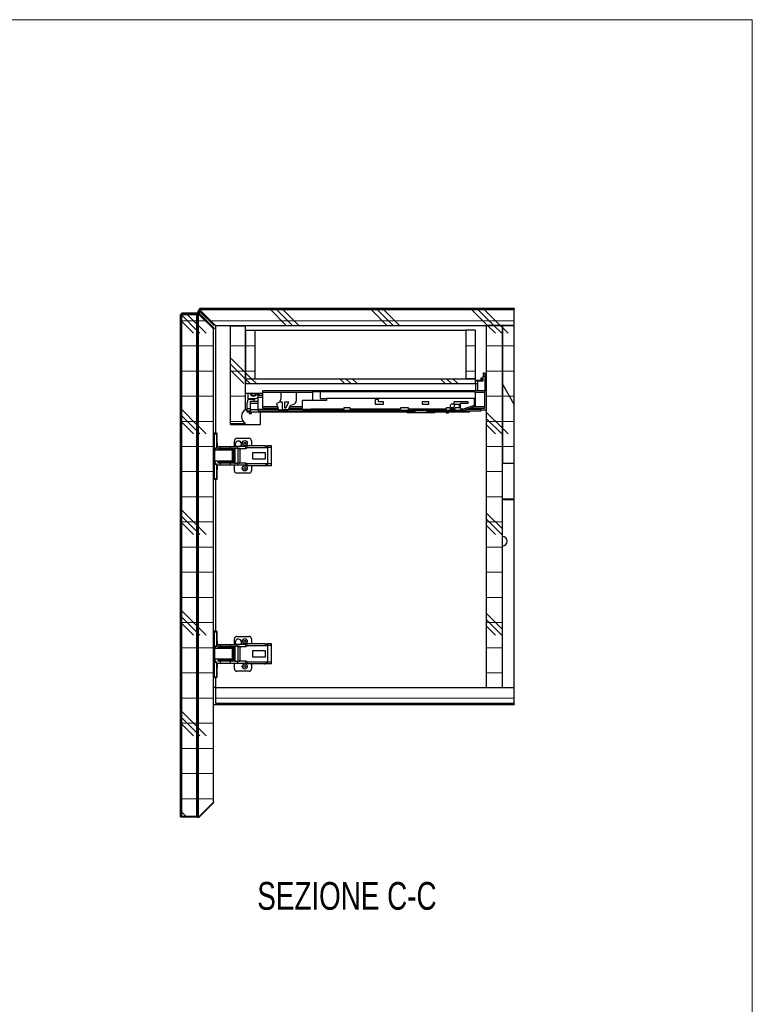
# Model space of a CAD drawing. Header units: millimetres. Extents: x 5 to 415, y 5 to 292.
# Tile 5 of 5: x 323 to 415, y 168 to 292. Entities that reach past the tile are written whole.
import ezdxf

# ---------------------------------------------------------------- set-up
doc = ezdxf.new("R2010")
doc.units = ezdxf.units.MM
doc.layers.add('CONTORNI', color=7, linetype='Continuous', lineweight=35)
doc.layers.add('TABELLA', color=7, linetype='Continuous')
doc.styles.add('SLDTEXTSTYLE3', font='TXT', dxfattribs={"width": 0.75})
pattern_1 = [(3e-322, (0, 0), (-1e-323, 3.175), []), (135, (1.5875, -1.5875), (-6.35, -6.35), [4.49013, -4.49013]), (135, (2.381, -1.5875), (-6.35, -6.35), [4.49013, -4.49013]), (135, (3.175, -1.5875), (-6.35, -6.35), [4.49013, -4.49013])]
pattern_2 = [(0, (0, 0), (0, 3.175), []), (135, (1.5875, -1.5875), (-6.35, -6.35), [4.49013, -4.49013]), (135, (2.381, -1.5875), (-6.35, -6.35), [4.49013, -4.49013]), (135, (3.175, -1.5875), (-6.35, -6.35), [4.49013, -4.49013])]

msp = doc.modelspace()

# ---------------------------------------------------------------- hatches: boundary and pattern name
at = {"layer": 'CONTORNI', "linetype": 'Continuous', "lineweight": 18}
h = msp.add_hatch(dxfattribs=at)
h.set_pattern_fill('ANSI31', color=256, angle=3e-322, style=0)
edge = h.paths.add_edge_path(flags=0)
edge.add_line((345.229, 254.817), (347.048, 252.998))
edge.add_line((347.048, 252.998), (347.118, 253.069))
edge.add_line((347.118, 253.069), (345.299, 254.888))
edge.add_arc((345.158, 254.747), 0.2, 45, 90)
edge.add_line((345.158, 254.947), (343.061, 254.947))
edge.add_arc((343.061, 254.747), 0.2, 90, 180)
edge.add_line((342.861, 254.747), (342.861, 191.425))
edge.add_line((342.861, 191.425), (342.961, 191.425))
edge.add_line((342.961, 191.425), (342.961, 254.747))
edge.add_arc((343.061, 254.747), 0.1, 90, 180, ccw=False)
edge.add_line((343.061, 254.847), (345.158, 254.847))
edge.add_arc((345.158, 254.747), 0.1, 45, 90, ccw=False)
h = msp.add_hatch(dxfattribs=at)
h.set_pattern_fill('CORK', color=256, style=0)
h.set_pattern_definition(pattern_2)
h.paths.add_polyline_path([(344.911, 191.422), (344.911, 254.764), (343.011, 254.764), (343.011, 191.422)], flags=0)
h = msp.add_hatch(dxfattribs=at)
h.set_pattern_fill('ANSI31', color=256, angle=3e-322, style=0)
h.paths.add_polyline_path([(344.961, 191.405), (345.061, 191.405), (345.061, 254.787), (344.961, 254.787)], flags=0)
h = msp.add_hatch(dxfattribs=at)
h.set_pattern_fill('CORK', color=256, style=0)
h.set_pattern_definition(pattern_2)
edge = h.paths.add_edge_path(flags=0)
edge.add_line((345.111, 254.764), (345.111, 191.421))
edge.add_line((345.111, 191.421), (345.211, 191.421))
edge.add_spline(control_points=[(345.211, 191.421), (345.812, 192.027), (346.412, 192.633), (347.011, 193.241)], knot_values=[0.000001, 0.000001, 0.000001, 0.000001, 0.0255982, 0.0255982, 0.0255982, 0.0255982], weights=[1, 1, 1, 1], degree=3, periodic=0)
edge.add_line((347.011, 193.241), (347.011, 252.964))
edge.add_line((347.011, 252.964), (345.211, 254.764))
edge.add_line((345.211, 254.764), (345.111, 254.764))
h = msp.add_hatch(dxfattribs=at)
h.set_pattern_fill('ANSI31', color=256, angle=3e-322, style=0)
edge = h.paths.add_edge_path(flags=0)
edge.add_line((384.96, 255.471), (384.96, 255.571))
edge.add_line((384.96, 255.571), (345.381, 255.571))
edge.add_arc((345.381, 255.371), 0.2, 90, 225)
edge.add_line((345.24, 255.23), (347.084, 253.386))
edge.add_line((347.084, 253.386), (347.155, 253.456))
edge.add_line((347.155, 253.456), (345.311, 255.301))
edge.add_arc((345.381, 255.371), 0.1, 90, 225, ccw=False)
edge.add_line((345.381, 255.471), (384.96, 255.471))
h = msp.add_hatch(dxfattribs=at)
h.set_pattern_fill('CORK', color=256, style=0)
h.set_pattern_definition(pattern_2)
h.paths.add_polyline_path([(347.261, 253.421), (384.961, 253.421), (384.961, 255.421), (345.261, 255.421)], flags=0)
h = msp.add_hatch(dxfattribs=at)
h.set_pattern_fill('CORK', color=256, style=0)
h.set_pattern_definition(pattern_1)
edge = h.paths.add_edge_path(flags=0)
edge.add_line((349.161, 253.321), (349.161, 241.021))
edge.add_line((349.161, 241.021), (351.061, 241.021))
edge.add_arc((351.621, 241.921), 1.06, 121.89079, 238.10921, ccw=False)
edge.add_line((351.061, 242.821), (351.061, 253.321))
edge.add_line((351.061, 253.321), (349.161, 253.321))
h = msp.add_hatch(dxfattribs=at)
h.set_pattern_fill('CORK', color=256, style=0)
h.set_pattern_definition(pattern_1)
h.paths.add_polyline_path([(352.261, 252.821), (351.061, 252.821), (351.061, 246.671), (352.261, 246.671)], flags=0)
h = msp.add_hatch(dxfattribs=at)
h.set_pattern_fill('CORK', color=256, style=0)
h.set_pattern_definition(pattern_1)
h.paths.add_polyline_path([(380.061, 246.671), (380.061, 252.821), (378.861, 252.821), (378.861, 246.671)], flags=0)
h = msp.add_hatch(dxfattribs=at)
h.set_pattern_fill('CORK', color=256, style=0)
h.set_pattern_definition(pattern_2)
h.paths.add_polyline_path([(381.461, 253.421), (381.461, 207.721), (383.461, 207.721), (383.461, 253.421)], flags=0)
h = msp.add_hatch(dxfattribs=at)
h.set_pattern_fill('CORK', color=256, style=0)
h.set_pattern_definition(pattern_2)
h.paths.add_polyline_path([(383.461, 253.421), (383.461, 246.02), (384.961, 243.421), (384.961, 253.421)], flags=0)
h = msp.add_hatch(dxfattribs=at)
h.set_pattern_fill('CORK', color=256, style=0)
h.set_pattern_definition(pattern_1)
h.paths.add_polyline_path([(380.061, 246.671), (351.061, 246.671), (351.061, 246.071), (380.061, 246.071)], flags=0)
h = msp.add_hatch(dxfattribs=at)
h.set_pattern_fill('CORK', color=256, style=0)
h.set_pattern_definition(pattern_2)
h.paths.add_polyline_path([(384.961, 236.02), (384.961, 243.421), (383.461, 246.02), (383.461, 236.02)], flags=0)
h = msp.add_hatch(dxfattribs=at)
h.set_pattern_fill('CORK', color=256, style=0)
h.set_pattern_definition(pattern_2)
h.paths.add_polyline_path([(347.261, 207.721), (347.261, 205.721), (384.961, 205.721), (384.961, 207.721)], flags=0)
h = msp.add_hatch(dxfattribs=at)
h.set_pattern_fill('ANSI31', color=256, style=0)
h.paths.add_polyline_path([(347.461, 205.671), (347.461, 205.571), (384.961, 205.571), (384.961, 205.671)], flags=0)

# ---------------------------------------------------------------- linework, layer by layer
at = {"color": 7, "linetype": 'Continuous', "lineweight": 25}
for p, q in [((343.011, 191.422), (343.011, 254.764)), ((344.911, 254.764), (343.011, 254.764)), ((345.158, 254.947), (343.061, 254.947)), ((345.158, 254.847), (343.061, 254.847)), ((344.911, 191.422), (344.911, 254.764)), ((344.961, 254.847), (344.961, 254.787)), ((344.961, 191.405), (344.961, 254.787)), ((344.961, 254.787), (345.061, 254.787)), ((345.061, 191.405), (345.061, 254.787)), ((345.211, 254.764), (345.111, 254.764)), ((345.111, 191.421), (345.111, 254.764)), ((345.211, 254.764), (347.011, 252.964)), ((347.048, 252.998), (345.229, 254.817)), ((345.24, 255.23), (347.084, 253.386)), ((347.261, 253.421), (345.261, 255.421)), ((345.261, 255.421), (384.961, 255.421)), ((345.261, 254.918), (345.261, 255.209)), ((345.261, 254.714), (345.261, 254.785)), ((347.118, 253.069), (345.299, 254.888)), ((345.311, 255.301), (347.155, 253.456)), ((345.381, 255.571), (384.96, 255.571)), ((345.381, 255.471), (384.96, 255.471)), ((384.96, 255.571), (384.96, 255.471)), ((384.96, 255.571), (384.961, 255.571)), ((384.96, 255.471), (384.961, 255.471)), ((384.961, 255.571), (384.961, 255.571)), ((384.961, 255.471), (384.961, 255.571)), ((384.961, 255.471), (384.961, 255.571)), ((384.961, 255.471), (384.961, 255.471)), ((384.961, 253.421), (384.961, 255.421)), ((342.861, 191.425), (342.861, 254.747)), ((342.961, 191.425), (342.961, 254.747)), ((347.011, 193.241), (347.011, 252.964)), ((347.048, 252.998), (347.118, 253.069)), ((347.118, 253.069), (347.048, 252.998)), ((347.048, 252.998), (347.048, 252.998)), ((347.084, 253.386), (347.155, 253.456)), ((347.118, 253.069), (347.118, 253.069)), ((347.261, 253.421), (384.961, 253.421)), ((347.261, 253.421), (347.261, 239.814)), ((349.161, 253.321), (349.161, 253.421)), ((349.161, 241.021), (349.161, 253.321)), ((351.061, 253.321), (349.161, 253.321)), ((351.061, 253.321), (351.061, 253.421)), ((351.061, 242.821), (351.061, 253.321)), ((351.061, 252.821), (351.061, 246.671)), ((351.061, 252.821), (352.261, 252.821)), ((352.261, 246.671), (352.261, 252.821)), ((352.261, 252.821), (378.861, 252.821)), ((378.861, 252.821), (378.861, 246.671)), ((380.061, 252.821), (378.861, 252.821)), ((380.061, 246.671), (380.061, 252.821)), ((381.461, 207.721), (381.461, 253.421)), ((383.461, 253.421), (381.461, 253.421)), ((384.961, 253.421), (383.461, 253.421)), ((383.461, 253.421), (383.461, 246.02)), ((383.461, 207.721), (383.461, 253.421)), ((384.961, 243.421), (384.961, 253.421)), ((381.26, 247.404), (381.032, 247.404)), ((381.032, 247.404), (381.032, 247.004)), ((381.26, 247.404), (381.26, 247.004)), ((351.061, 246.671), (352.261, 246.671)), ((351.061, 246.671), (351.061, 246.071)), ((351.061, 246.671), (380.061, 246.671)), ((351.061, 246.071), (380.061, 246.071)), ((380.061, 246.671), (378.861, 246.671)), ((379.594, 246.032), (379.541, 246.071)), ((380.061, 246.071), (380.061, 246.671)), ((380.914, 246.463), (380.061, 246.463)), ((380.061, 246.412), (380.382, 246.412)), ((380.382, 245.144), (380.382, 246.423)), ((380.382, 246.423), (381.032, 246.423)), ((380.802, 246.628), (380.802, 246.789)), ((380.802, 246.789), (381.032, 246.789)), ((380.802, 246.628), (381.032, 246.628)), ((380.802, 246.463), (380.802, 246.628)), ((380.914, 246.463), (380.914, 246.423)), ((381.032, 246.423), (381.032, 247.004)), ((381.032, 247.004), (381.26, 247.004)), ((381.31, 247.109), (381.26, 247.109)), ((381.26, 247.004), (381.26, 245.144)), ((381.31, 245.369), (381.31, 247.109)), ((351.061, 244.871), (353.261, 244.871)), ((351.361, 244.871), (351.361, 244.18)), ((381.261, 245.144), (353.261, 245.144)), ((353.261, 244.974), (353.261, 245.144)), ((353.261, 243.154), (353.261, 244.974)), ((353.261, 244.974), (359.51, 244.974)), ((355.531, 244.951), (355.531, 244.13)), ((357.492, 244.951), (355.531, 244.951)), ((357.492, 243.969), (357.492, 244.951)), ((359.51, 245.084), (359.51, 243.917)), ((359.51, 245.084), (360.462, 245.084)), ((360.462, 245.084), (360.462, 244.209)), ((360.462, 245.084), (379.881, 245.084)), ((380.382, 246.032), (379.594, 246.032)), ((380.046, 244.974), (381.261, 244.974)), ((380.061, 246.032), (380.061, 245.144)), ((380.061, 244.209), (380.061, 244.904)), ((381.26, 245.369), (381.31, 245.369)), ((381.261, 244.974), (381.261, 245.144)), ((381.261, 243.154), (381.261, 244.974)), ((384.961, 243.421), (383.461, 246.02)), ((383.461, 246.02), (383.461, 236.02)), ((351.261, 242.941), (351.261, 243.661)), ((351.361, 244.18), (352.333, 244.18)), ((351.361, 244.18), (351.361, 244.073)), ((352.126, 244.073), (351.361, 244.073)), ((351.361, 244.073), (351.361, 243.961)), ((352.661, 243.821), (351.661, 243.821)), ((351.661, 243.821), (351.661, 243.571)), ((352.126, 244.084), (352.661, 244.333)), ((352.126, 243.821), (352.126, 244.084)), ((353.261, 244.582), (352.661, 244.582)), ((352.661, 244.363), (352.661, 244.582)), ((352.661, 244.363), (353.261, 244.363)), ((352.661, 242.802), (352.661, 244.363)), ((353.194, 244.582), (353.261, 244.613)), ((355.375, 243.709), (354.957, 243.556)), ((355.531, 244.13), (355.357, 243.702)), ((355.714, 243.709), (355.375, 243.709)), ((355.714, 242.753), (355.714, 243.709)), ((356.504, 243.709), (355.954, 243.709)), ((355.954, 243.709), (355.954, 243.016)), ((356.151, 243.016), (356.504, 243.709)), ((358.241, 242.874), (358.241, 243.917)), ((361.283, 243.917), (358.241, 243.917)), ((360.462, 244.209), (361.283, 244.209)), ((361.283, 244.209), (361.283, 243.917)), ((379.902, 244.209), (361.283, 244.209)), ((367.815, 244.068), (367.407, 244.068)), ((367.407, 244.068), (367.407, 243.46)), ((367.815, 243.768), (367.815, 244.068)), ((368.465, 243.768), (367.815, 243.768)), ((368.465, 243.46), (368.465, 243.768)), ((373.357, 243.768), (373.357, 243.46)), ((374.165, 243.768), (373.357, 243.768)), ((374.165, 243.46), (374.165, 243.768)), ((377.358, 243.766), (377.358, 243.462)), ((379.152, 243.766), (377.358, 243.766)), ((378.162, 243.613), (379.152, 243.613)), ((378.162, 242.842), (378.162, 243.613)), ((379.152, 243.613), (379.152, 243.766)), ((380.061, 244.209), (379.902, 244.209)), ((379.902, 244.209), (379.902, 243.308)), ((380.061, 243.335), (380.061, 244.209)), ((351.061, 242.721), (351.061, 242.821)), ((351.261, 242.721), (351.061, 242.721)), ((351.261, 242.641), (351.261, 242.941)), ((351.261, 242.941), (351.661, 242.941)), ((351.261, 242.461), (351.261, 242.641)), ((351.511, 242.461), (351.511, 242.311)), ((351.661, 243.571), (351.661, 242.741)), ((352.661, 243.571), (351.661, 243.571)), ((351.661, 242.741), (351.661, 242.461)), ((352.661, 242.741), (351.661, 242.741)), ((371.441, 242.461), (351.661, 242.461)), ((351.811, 242.311), (351.811, 242.461)), ((352.661, 242.653), (352.661, 242.802)), ((355.211, 242.802), (352.661, 242.802)), ((352.661, 242.653), (372.416, 242.653)), ((352.961, 240.921), (352.961, 242.461)), ((355.092, 243.154), (353.261, 243.154)), ((353.261, 242.984), (353.261, 243.154)), ((353.261, 242.984), (355.149, 242.984)), ((354.957, 243.556), (355.227, 242.753)), ((355.227, 242.753), (355.714, 242.753)), ((356.452, 242.753), (355.714, 242.753)), ((355.954, 243.016), (356.151, 243.016)), ((356.452, 242.753), (356.736, 243.363)), ((358.256, 242.802), (356.475, 242.802)), ((356.56, 242.984), (358.241, 242.984)), ((358.241, 243.154), (356.639, 243.154)), ((356.736, 243.363), (357.056, 243.431)), ((358.243, 242.842), (359.286, 242.842)), ((359.286, 242.694), (358.421, 242.694)), ((359.286, 242.842), (359.286, 242.694)), ((363.459, 242.842), (359.286, 242.842)), ((378.529, 242.694), (359.286, 242.694)), ((364.264, 242.996), (363.459, 242.996)), ((363.459, 242.996), (363.459, 242.842)), ((364.264, 242.842), (364.264, 242.996)), ((370.609, 242.842), (364.264, 242.842)), ((367.407, 243.46), (368.465, 243.46)), ((370.609, 242.996), (370.609, 242.842)), ((371.614, 242.996), (370.609, 242.996)), ((371.441, 242.461), (371.441, 242.366)), ((371.441, 242.461), (372.416, 242.461)), ((372.416, 242.366), (371.441, 242.366)), ((371.614, 242.842), (371.614, 242.996)), ((376.358, 242.842), (371.614, 242.842)), ((372.416, 242.694), (372.416, 242.646)), ((373.966, 242.646), (372.416, 242.646)), ((372.416, 242.646), (372.416, 242.366)), ((373.966, 242.366), (372.416, 242.366)), ((373.357, 243.46), (374.165, 243.46)), ((373.966, 242.694), (373.966, 242.646)), ((373.966, 242.653), (380.761, 242.653)), ((373.966, 242.366), (373.966, 242.646)), ((373.966, 242.461), (374.941, 242.461)), ((374.941, 242.366), (373.966, 242.366)), ((374.941, 242.366), (374.941, 242.461)), ((379.311, 242.461), (374.941, 242.461)), ((376.358, 242.996), (376.358, 242.842)), ((376.863, 242.996), (376.358, 242.996)), ((376.361, 242.461), (376.361, 242.371)), ((376.361, 242.371), (376.661, 242.371)), ((376.661, 242.371), (376.661, 242.461)), ((376.863, 242.842), (376.863, 242.996)), ((377.458, 242.842), (376.863, 242.842)), ((377.358, 243.462), (378.019, 243.462)), ((377.458, 242.996), (377.458, 242.842)), ((378.019, 242.996), (377.458, 242.996)), ((378.019, 243.462), (378.019, 242.996)), ((378.505, 242.842), (378.162, 242.842)), ((379.902, 243.308), (378.505, 242.842)), ((378.529, 242.694), (379.938, 243.164)), ((380.761, 242.802), (378.853, 242.802)), ((379.311, 242.461), (379.311, 242.653)), ((379.398, 242.984), (381.261, 242.984)), ((381.261, 243.154), (379.908, 243.154)), ((380.761, 242.802), (380.761, 242.984)), ((380.761, 242.802), (380.761, 242.653)), ((381.461, 242.721), (380.761, 242.721)), ((381.261, 242.984), (381.261, 243.154)), ((384.961, 236.02), (384.961, 243.421)), ((351.511, 242.311), (351.811, 242.311)), ((349.161, 241.021), (351.061, 241.021)), ((349.161, 240.921), (349.161, 241.021)), ((349.161, 240.921), (352.961, 240.921)), ((347.011, 239.814), (347.155, 239.814)), ((347.011, 239.734), (347.155, 239.734)), ((347.011, 239.694), (347.031, 239.694)), ((347.031, 239.694), (347.031, 234.234)), ((347.155, 239.734), (347.155, 239.814)), ((347.155, 237.831), (347.155, 239.734)), ((347.155, 239.734), (347.454, 239.734)), ((347.454, 238.043), (347.454, 239.734)), ((347.454, 239.734), (347.491, 239.734)), ((347.491, 238.562), (347.491, 239.734)), ((349.661, 238.129), (349.661, 238.864)), ((349.961, 239.164), (351.511, 239.164)), ((351.811, 238.864), (351.811, 238.234)), ((347.133, 237.654), (347.133, 236.274)), ((347.161, 237.654), (347.133, 237.654)), ((347.141, 237.75), (347.155, 237.831)), ((347.141, 237.75), (347.221, 237.75)), ((347.141, 237.654), (347.141, 237.75)), ((347.23, 237.803), (347.155, 237.831)), ((347.161, 237.654), (347.161, 236.274)), ((349.428, 237.654), (347.161, 237.654)), ((347.221, 237.654), (347.221, 237.75)), ((347.331, 237.895), (347.338, 237.897)), ((347.454, 238.043), (347.471, 238.046)), ((347.471, 238.046), (347.473, 238.076)), ((347.475, 238.129), (347.884, 238.129)), ((347.572, 237.884), (347.572, 237.654)), ((347.593, 237.884), (347.572, 237.884)), ((347.593, 237.884), (347.593, 237.729)), ((348.355, 237.884), (347.593, 237.884)), ((348.355, 237.729), (347.593, 237.729)), ((347.877, 237.729), (347.877, 237.654)), ((347.884, 237.884), (347.884, 238.129)), ((347.884, 238.129), (349.174, 238.129)), ((348.355, 237.884), (348.355, 237.729)), ((349.718, 237.884), (348.355, 237.884)), ((349.718, 237.729), (348.355, 237.729)), ((349.174, 237.884), (349.174, 238.129)), ((349.174, 238.129), (350.029, 238.129)), ((349.428, 236.274), (349.428, 237.654)), ((349.539, 237.654), (349.428, 237.654)), ((349.539, 236.274), (349.539, 237.654)), ((349.606, 237.654), (349.539, 237.654)), ((349.606, 236.274), (349.606, 237.654)), ((349.703, 237.654), (349.606, 237.654)), ((349.718, 237.884), (349.718, 237.729)), ((350.146, 237.884), (349.718, 237.884)), ((349.718, 237.729), (349.718, 236.199)), ((350.028, 237.884), (350.028, 237.894)), ((350.028, 237.894), (351.092, 237.894)), ((351.03, 238.129), (350.029, 238.129)), ((350.146, 236.044), (350.146, 237.884)), ((350.146, 237.884), (350.256, 237.884)), ((350.321, 237.876), (350.321, 236.053)), ((350.353, 237.845), (350.353, 236.084)), ((350.353, 237.845), (350.375, 237.771)), ((350.375, 236.158), (350.375, 237.771)), ((351.211, 238.234), (351.03, 238.129)), ((351.092, 237.894), (351.274, 237.999)), ((353.433, 238.234), (351.211, 238.234)), ((351.274, 237.999), (353.645, 237.999)), ((353.433, 238.234), (353.806, 238.234)), ((353.645, 238.004), (353.823, 238.004)), ((354.353, 238.234), (353.806, 238.234)), ((353.806, 238.234), (353.806, 238.004)), ((353.823, 238.004), (353.823, 235.924)), ((354.353, 238.004), (353.823, 238.004)), ((354.353, 235.694), (354.353, 238.234)), ((354.353, 235.924), (354.353, 238.004)), ((347.133, 236.274), (347.161, 236.274)), ((347.141, 236.058), (347.141, 236.274)), ((349.428, 236.274), (347.161, 236.274)), ((347.221, 236.058), (347.221, 236.274)), ((347.572, 236.274), (347.572, 236.044)), ((347.593, 236.199), (347.593, 236.044)), ((347.593, 236.199), (348.355, 236.199)), ((347.877, 236.274), (347.877, 236.199)), ((348.355, 236.199), (348.355, 236.044)), ((348.355, 236.199), (349.718, 236.199)), ((349.539, 236.274), (349.428, 236.274)), ((349.606, 236.274), (349.539, 236.274)), ((349.703, 236.274), (349.606, 236.274)), ((349.718, 236.199), (349.718, 236.044)), ((350.353, 236.084), (350.375, 236.158)), ((353.587, 237.347), (351.937, 237.347)), ((351.937, 237.347), (351.937, 236.582)), ((351.937, 237.347), (351.937, 236.582)), ((351.937, 236.582), (353.587, 236.582)), ((353.587, 236.582), (353.587, 237.347)), ((347.155, 235.978), (347.141, 236.058)), ((347.141, 236.058), (347.221, 236.058)), ((347.23, 236.006), (347.155, 235.978)), ((347.155, 234.074), (347.155, 235.978)), ((347.338, 235.912), (347.331, 235.914)), ((347.454, 234.074), (347.454, 235.766)), ((347.471, 235.762), (347.454, 235.766)), ((347.464, 235.799), (347.884, 235.799)), ((347.471, 235.762), (347.473, 235.733)), ((347.491, 234.074), (347.491, 235.247)), ((347.593, 236.044), (347.572, 236.044)), ((348.355, 236.044), (347.593, 236.044)), ((347.884, 235.799), (347.884, 236.044)), ((347.884, 235.799), (349.174, 235.799)), ((349.718, 236.044), (348.355, 236.044)), ((349.174, 235.799), (349.174, 236.044)), ((349.174, 235.799), (350.029, 235.799)), ((349.661, 235.064), (349.661, 235.799)), ((349.718, 236.044), (350.146, 236.044)), ((350.028, 236.034), (350.028, 236.044)), ((351.092, 236.034), (350.028, 236.034)), ((350.029, 235.799), (351.03, 235.799)), ((350.256, 236.044), (350.146, 236.044)), ((351.03, 235.799), (351.211, 235.694)), ((351.274, 235.929), (351.092, 236.034)), ((353.433, 235.694), (351.211, 235.694)), ((353.645, 235.929), (351.274, 235.929)), ((351.811, 235.694), (351.811, 235.064)), ((353.806, 235.694), (353.433, 235.694)), ((353.823, 235.924), (353.645, 235.924)), ((353.806, 235.924), (353.806, 235.694)), ((354.353, 235.694), (353.806, 235.694)), ((354.353, 235.924), (353.823, 235.924)), ((383.461, 236.02), (384.961, 236.02)), ((384.961, 231.521), (384.961, 236.02)), ((347.031, 234.234), (347.011, 234.234)), ((347.011, 234.074), (347.155, 234.074)), ((347.011, 233.994), (347.155, 233.994)), ((347.155, 234.074), (347.454, 234.074)), ((347.155, 234.074), (347.155, 233.994)), ((347.261, 233.994), (347.261, 214.814)), ((347.491, 234.074), (347.454, 234.074)), ((351.511, 234.764), (349.961, 234.764)), ((383.461, 231.521), (384.961, 231.521)), ((383.461, 231.471), (384.961, 231.471)), ((383.461, 231.421), (384.961, 231.421)), ((384.961, 231.471), (384.961, 231.521)), ((384.961, 231.421), (384.961, 231.471)), ((384.961, 207.721), (384.961, 231.421)), ((347.011, 214.814), (347.155, 214.814)), ((347.011, 214.734), (347.155, 214.734)), ((347.011, 214.694), (347.031, 214.694)), ((347.031, 214.694), (347.031, 209.234)), ((347.155, 214.734), (347.155, 214.814)), ((347.155, 212.831), (347.155, 214.734)), ((347.155, 214.734), (347.454, 214.734)), ((347.454, 213.043), (347.454, 214.734)), ((347.454, 214.734), (347.491, 214.734)), ((347.491, 213.562), (347.491, 214.734)), ((349.661, 213.129), (349.661, 213.864)), ((349.961, 214.164), (351.511, 214.164)), ((351.811, 213.864), (351.811, 213.234)), ((347.133, 212.654), (347.133, 211.274)), ((347.161, 212.654), (347.133, 212.654)), ((347.141, 212.75), (347.155, 212.831)), ((347.141, 212.75), (347.221, 212.75)), ((347.141, 212.654), (347.141, 212.75)), ((347.23, 212.803), (347.155, 212.831)), ((347.161, 212.654), (347.161, 211.274)), ((349.428, 212.654), (347.161, 212.654)), ((347.221, 212.654), (347.221, 212.75)), ((347.331, 212.895), (347.338, 212.897)), ((347.454, 213.043), (347.471, 213.046)), ((347.471, 213.046), (347.473, 213.076)), ((347.475, 213.129), (347.884, 213.129)), ((347.572, 212.884), (347.572, 212.654)), ((347.593, 212.884), (347.572, 212.884)), ((347.593, 212.884), (347.593, 212.729)), ((348.355, 212.884), (347.593, 212.884)), ((348.355, 212.729), (347.593, 212.729)), ((347.877, 212.729), (347.877, 212.654)), ((347.884, 212.884), (347.884, 213.129)), ((347.884, 213.129), (349.174, 213.129)), ((348.355, 212.884), (348.355, 212.729)), ((349.718, 212.884), (348.355, 212.884)), ((349.718, 212.729), (348.355, 212.729)), ((349.174, 212.884), (349.174, 213.129)), ((349.174, 213.129), (350.029, 213.129)), ((349.428, 211.274), (349.428, 212.654)), ((349.539, 212.654), (349.428, 212.654)), ((349.539, 211.274), (349.539, 212.654)), ((349.606, 212.654), (349.539, 212.654)), ((349.606, 211.274), (349.606, 212.654)), ((349.703, 212.654), (349.606, 212.654)), ((349.718, 212.884), (349.718, 212.729)), ((350.146, 212.884), (349.718, 212.884)), ((349.718, 212.729), (349.718, 211.199)), ((350.028, 212.884), (350.028, 212.894)), ((350.028, 212.894), (351.092, 212.894)), ((351.03, 213.129), (350.029, 213.129)), ((350.146, 211.044), (350.146, 212.884)), ((350.146, 212.884), (350.256, 212.884)), ((350.321, 212.876), (350.321, 211.053)), ((350.353, 212.845), (350.375, 212.771)), ((350.353, 212.845), (350.353, 211.084)), ((350.375, 211.158), (350.375, 212.771)), ((351.211, 213.234), (351.03, 213.129)), ((351.092, 212.894), (351.274, 212.999)), ((353.433, 213.234), (351.211, 213.234)), ((351.274, 212.999), (353.645, 212.999)), ((353.433, 213.234), (353.806, 213.234)), ((353.645, 213.004), (353.823, 213.004)), ((354.353, 213.234), (353.806, 213.234)), ((353.806, 213.234), (353.806, 213.004)), ((353.823, 213.004), (353.823, 210.924)), ((354.353, 213.004), (353.823, 213.004)), ((354.353, 210.694), (354.353, 213.234)), ((354.353, 210.924), (354.353, 213.004)), ((347.133, 211.274), (347.161, 211.274)), ((347.141, 211.058), (347.141, 211.274)), ((349.428, 211.274), (347.161, 211.274)), ((347.221, 211.058), (347.221, 211.274)), ((347.572, 211.274), (347.572, 211.044)), ((347.877, 211.274), (347.877, 211.199)), ((349.539, 211.274), (349.428, 211.274)), ((349.606, 211.274), (349.539, 211.274)), ((349.703, 211.274), (349.606, 211.274)), ((353.587, 212.347), (351.937, 212.347)), ((351.937, 212.347), (351.937, 211.582)), ((351.937, 212.347), (351.937, 211.582)), ((351.937, 211.582), (353.587, 211.582)), ((353.587, 211.582), (353.587, 212.347)), ((347.155, 210.978), (347.141, 211.058)), ((347.141, 211.058), (347.221, 211.058)), ((347.23, 211.006), (347.155, 210.978)), ((347.155, 209.074), (347.155, 210.978)), ((347.338, 210.912), (347.331, 210.914)), ((347.454, 209.074), (347.454, 210.766)), ((347.471, 210.762), (347.454, 210.766)), ((347.464, 210.799), (347.884, 210.799)), ((347.471, 210.762), (347.473, 210.733)), ((347.491, 209.074), (347.491, 210.247)), ((347.593, 211.044), (347.572, 211.044)), ((347.593, 211.199), (347.593, 211.044)), ((347.593, 211.199), (348.355, 211.199)), ((348.355, 211.044), (347.593, 211.044)), ((347.884, 210.799), (347.884, 211.044)), ((347.884, 210.799), (349.174, 210.799)), ((348.355, 211.199), (348.355, 211.044)), ((348.355, 211.199), (349.718, 211.199)), ((349.718, 211.044), (348.355, 211.044)), ((349.174, 210.799), (349.174, 211.044)), ((349.174, 210.799), (350.029, 210.799)), ((349.661, 210.064), (349.661, 210.799)), ((349.718, 211.199), (349.718, 211.044)), ((349.718, 211.044), (350.146, 211.044)), ((350.028, 211.034), (350.028, 211.044)), ((351.092, 211.034), (350.028, 211.034)), ((350.029, 210.799), (351.03, 210.799)), ((350.256, 211.044), (350.146, 211.044)), ((350.353, 211.084), (350.375, 211.158)), ((351.03, 210.799), (351.211, 210.694)), ((351.274, 210.929), (351.092, 211.034)), ((353.433, 210.694), (351.211, 210.694)), ((353.645, 210.929), (351.274, 210.929)), ((351.811, 210.694), (351.811, 210.064)), ((353.806, 210.694), (353.433, 210.694)), ((353.823, 210.924), (353.645, 210.924)), ((353.806, 210.924), (353.806, 210.694)), ((354.353, 210.694), (353.806, 210.694)), ((354.353, 210.924), (353.823, 210.924)), ((347.031, 209.234), (347.011, 209.234)), ((347.011, 209.074), (347.155, 209.074)), ((347.011, 208.994), (347.155, 208.994)), ((347.155, 209.074), (347.454, 209.074)), ((347.155, 209.074), (347.155, 208.994)), ((347.261, 208.994), (347.261, 207.721)), ((347.491, 209.074), (347.454, 209.074)), ((351.511, 209.764), (349.961, 209.764)), ((347.261, 207.721), (347.011, 207.721)), ((347.261, 207.721), (384.961, 207.721)), ((347.261, 207.721), (347.261, 205.721)), ((381.461, 207.721), (383.461, 207.721)), ((384.961, 205.721), (384.961, 207.721)), ((345.061, 205.571), (345.111, 205.571)), ((347.011, 205.571), (347.461, 205.571)), ((347.261, 205.721), (384.961, 205.721)), ((347.461, 205.671), (384.961, 205.671)), ((347.461, 205.571), (347.461, 205.671)), ((347.461, 205.571), (384.961, 205.571)), ((384.961, 205.671), (384.961, 205.721)), ((384.961, 205.671), (384.961, 205.571)), ((347.011, 193.241), (345.211, 191.421)), ((345.211, 191.348), (347.011, 193.148)), ((347.011, 193.228), (347.011, 193.148)), ((342.961, 191.425), (342.861, 191.425)), ((342.861, 191.377), (342.861, 191.425)), ((342.961, 191.377), (342.961, 191.425)), ((344.911, 191.422), (343.011, 191.422)), ((343.011, 191.373), (343.011, 191.422)), ((344.911, 191.422), (344.911, 191.373)), ((345.061, 191.405), (344.961, 191.405)), ((344.961, 191.347), (344.961, 191.405)), ((345.061, 191.347), (345.061, 191.405)), ((345.111, 191.421), (345.211, 191.421)), ((345.111, 191.348), (345.111, 191.421)), ((345.211, 191.348), (345.211, 191.421)), ((342.861, 191.377), (342.961, 191.377)), ((343.011, 191.373), (344.911, 191.373)), ((344.961, 191.347), (345.061, 191.347)), ((345.111, 191.348), (345.211, 191.348))]:
    msp.add_line(p, q, dxfattribs=at)
at = {"color": 7, "linetype": 'Continuous', "lineweight": 25, "flags": 128}
msp.add_lwpolyline([(344.989, 254.847), (344.969, 254.802), (344.965, 254.787)], dxfattribs=at)
at = {"color": 7, "linetype": 'Continuous', "lineweight": 25}
for centre, radius in [((377.161, 243.264), 0.255), ((350.961, 238.564), 0.317), ((350.961, 238.564), 0.125), ((350.961, 235.364), 0.317), ((350.961, 235.364), 0.125), ((350.961, 213.564), 0.317), ((350.961, 213.564), 0.125), ((350.961, 210.364), 0.317), ((350.961, 210.364), 0.125)]:
    msp.add_circle(centre, radius, dxfattribs=at)
for centre, radius, start, end in [((343.061, 254.747), 0.2, 90, 180), ((343.061, 254.747), 0.1, 90, 180), ((345.461, 254.921), 0.5, 123.57049, 177.13112), ((345.161, 254.744), 0.1, 45, 180), ((345.158, 254.747), 0.2, 45, 90), ((345.158, 254.747), 0.1, 45, 90), ((345.381, 255.371), 0.2, 90, 225), ((345.381, 255.371), 0.1, 90, 225), ((352.061, 244.921), 0.445, 186.45135, 353.54865), ((352.061, 244.921), 0.315, 189.1332, 270), ((352.061, 244.921), 0.315, 270, 350.8668), ((352.961, 244.921), 0.445, 186.45135, 229.72242), ((352.961, 244.921), 0.315, 189.1332, 270), ((352.961, 244.921), 0.315, 270, 342.24721), ((379.881, 244.904), 0.18, 0, 90), ((350.861, 243.961), 0.5, 323.1301, 0), ((356.942, 243.969), 0.55, 282, 0), ((351.621, 241.921), 1.06, 121.89079, 238.10921), ((358.421, 242.874), 0.18, 180, 190.07866), ((358.421, 242.874), 0.18, 190.07866, 270), ((379.881, 243.335), 0.18, 288.44, 0), ((347.374, 239.735), 0.0798, 359.88314, 89.88267), ((347.411, 239.734), 0.08, 0, 90), ((349.961, 238.864), 0.3, 90, 180), ((350.161, 238.414), 0.4, 314.56131, 180), ((351.511, 238.864), 0.3, 0, 90), ((347.371, 237.75), 0.15, 159.53774, 180), ((347.302, 237.954), 0.0655, 295.72629, 15.97308), ((350.161, 238.414), 0.4, 180, 225.43869), ((405.304, 237.953), 55.276, 179.81731, 180.0609), ((347.371, 236.058), 0.15, 180, 200.46226), ((347.302, 235.855), 0.0655, 344.02692, 64.27371), ((349.961, 235.064), 0.3, 180, 270), ((405.304, 235.976), 55.276, 179.9391, 180.18269), ((351.511, 235.064), 0.3, 270, 0), ((347.374, 234.074), 0.0798, 270.11733, 0.11686), ((347.411, 234.074), 0.08, 270, 0), ((383.461, 226.181), 0.61, 270, 90), ((347.374, 214.735), 0.0798, 359.88314, 89.88267), ((347.411, 214.734), 0.08, 0, 90), ((349.961, 213.864), 0.3, 90, 180), ((350.161, 213.414), 0.4, 314.56131, 180), ((351.511, 213.864), 0.3, 0, 90), ((347.371, 212.75), 0.15, 159.53774, 180), ((347.302, 212.954), 0.0655, 295.72629, 15.97308), ((350.161, 213.414), 0.4, 180, 225.43869), ((405.304, 212.953), 55.276, 179.81731, 180.0609), ((347.371, 211.058), 0.15, 180, 200.46226), ((347.302, 210.855), 0.0655, 344.02692, 64.27371), ((349.961, 210.064), 0.3, 180, 270), ((405.304, 210.976), 55.276, 179.9391, 180.18269), ((351.511, 210.064), 0.3, 270, 0), ((347.374, 209.074), 0.0798, 270.11733, 0.11686), ((347.411, 209.074), 0.08, 270, 0)]:
    msp.add_arc(centre, radius, start, end, dxfattribs=at)
for centre, major_axis, ratio, start_param, end_param in [((350.256, 237.684), (0.223, 0), 0.8977449, 1.2750731, 1.5707963), ((350.29, 237.684), (0, 0.2), 0.5269399, 5.6420868, 5.9874621), ((351.093, 237.894), (-0.063, 0.235), 0.0009917, 6.2829196, 7.8537159), ((351.274, 237.999), (-0.063, 0.235), 0.0009917, 6.2829196, 7.8537159), ((353.433, 237.999), (0, 0.235), 0.9989366, 4.712389, 6.2831853), ((350.256, 236.244), (0.223, 0), 0.8977449, 4.712389, 5.0081122), ((350.29, 236.244), (0, 0.2), 0.5269399, 3.4373158, 3.7826912), ((351.093, 236.034), (0.063, 0.235), 0.0009917, 1.571062, 3.1418584), ((351.274, 235.929), (0.063, 0.235), 0.0009917, 1.571062, 3.1418584), ((353.433, 235.929), (0, 0.235), 0.9989366, 3.1415927, 4.712389), ((350.256, 212.684), (0.223, 0), 0.8977449, 1.2750731, 1.5707963), ((350.29, 212.684), (0, 0.2), 0.5269399, 5.6420868, 5.9874621), ((351.093, 212.894), (-0.063, 0.235), 0.0009917, 6.2829196, 7.8537159), ((351.274, 212.999), (-0.063, 0.235), 0.0009917, 6.2829196, 7.8537159), ((353.433, 212.999), (0, 0.235), 0.9989366, 4.712389, 6.2831853), ((350.256, 211.244), (0.223, 0), 0.8977449, 4.712389, 5.0081122), ((350.29, 211.244), (0, 0.2), 0.5269399, 3.4373158, 3.7826912), ((351.093, 211.034), (0.063, 0.235), 0.0009917, 1.571062, 3.1418584), ((351.274, 210.929), (0.063, 0.235), 0.0009917, 1.571062, 3.1418584), ((353.433, 210.929), (0, 0.235), 0.9989366, 3.1415927, 4.712389)]:
    msp.add_ellipse(centre, major_axis=major_axis, ratio=ratio, start_param=start_param, end_param=end_param, dxfattribs=at)
for points, knots in [([(351.261, 242.641), (351.313, 242.641), (351.418, 242.641), (351.546, 242.641), (351.633, 242.641), (351.66, 242.641), (351.661, 242.641), (351.661, 242.641)], [0, 0, 0, 0, 0.23527373, 0.47160608, 0.71483967, 0.96615568, 1, 1, 1, 1]), ([(351.661, 242.461), (351.655, 242.461), (351.643, 242.461), (351.551, 242.461), (351.42, 242.461), (351.312, 242.461), (351.261, 242.461)], [0, 0, 0, 0, 0.25857472, 0.51651903, 0.76896237, 1, 1, 1, 1]), ([(347.211, 239.814), (347.208, 239.814), (347.205, 239.814), (347.182, 239.814), (347.159, 239.814), (347.13, 239.814), (347.088, 239.814), (347.053, 239.814), (347.031, 239.814)], [0, 0, 0, 0, 0.2394429, 0.3696263, 0.4999999, 0.6301834, 0.7605571, 1, 1, 1, 1]), ([(347.155, 239.814), (347.181, 239.814), (347.236, 239.814), (347.307, 239.814), (347.359, 239.814), (347.369, 239.814), (347.374, 239.814)], [0, 0, 0, 0, 0.2412393, 0.5, 0.7587607, 1, 1, 1, 1]), ([(347.155, 237.831), (347.168, 237.851), (347.194, 237.89), (347.25, 237.931), (347.311, 237.959), (347.346, 237.967), (347.365, 237.972)], [0, 0, 0, 0, 0.249164, 0.4987209, 0.7360845, 1, 1, 1, 1]), ([(347.23, 237.803), (347.236, 237.815), (347.247, 237.84), (347.276, 237.868), (347.306, 237.887), (347.322, 237.892), (347.331, 237.895)], [0, 0, 0, 0, 0.2492396, 0.5002363, 0.7416947, 1, 1, 1, 1]), ([(347.331, 237.895), (347.349, 237.902), (347.385, 237.916), (347.422, 237.955), (347.447, 237.998), (347.452, 238.028), (347.454, 238.043)], [0, 0, 0, 0, 0.2663069, 0.5176156, 0.7596213, 1, 1, 1, 1]), ([(347.344, 237.898), (347.363, 237.904), (347.399, 237.914), (347.44, 237.952), (347.466, 237.997), (347.469, 238.03), (347.471, 238.046)], [0, 0, 0, 0, 0.2658774, 0.519928, 0.7630541, 1, 1, 1, 1]), ([(347.365, 237.972), (347.376, 237.975), (347.401, 237.982), (347.438, 238.006), (347.448, 238.028), (347.454, 238.043)], [0, 0, 0, 0, 0.2293165, 0.5010289, 1, 1, 1, 1]), ([(347.489, 238.562), (347.489, 238.508), (347.488, 238.379), (347.478, 238.187), (347.473, 238.076)], [0, 0, 0, 0, 0.42534713, 1, 1, 1, 1]), ([(347.365, 235.837), (347.346, 235.841), (347.311, 235.85), (347.25, 235.878), (347.194, 235.918), (347.168, 235.958), (347.155, 235.978)], [0, 0, 0, 0, 0.2632245, 0.5000242, 0.7503079, 1, 1, 1, 1]), ([(347.331, 235.914), (347.322, 235.917), (347.306, 235.922), (347.276, 235.94), (347.247, 235.969), (347.236, 235.994), (347.23, 236.006)], [0, 0, 0, 0, 0.2579975, 0.4991896, 0.7493304, 1, 1, 1, 1]), ([(347.454, 235.766), (347.452, 235.781), (347.447, 235.811), (347.423, 235.852), (347.393, 235.883), (347.363, 235.902), (347.343, 235.91), (347.334, 235.913), (347.331, 235.914), (347.331, 235.914), (347.331, 235.914), (347.331, 235.914), (347.331, 235.914), (347.331, 235.914), (347.331, 235.914)], [0, 0, 0, 0, 0.24009567, 0.48181653, 0.70094667, 0.86357305, 0.96511238, 0.99121678, 0.99779795, 0.99944795, 0.99986132, 0.999965, 0.99999109, 1, 1, 1, 1]), ([(347.471, 235.762), (347.469, 235.779), (347.466, 235.811), (347.44, 235.857), (347.399, 235.895), (347.363, 235.905), (347.344, 235.911)], [0, 0, 0, 0, 0.2369459, 0.480072, 0.7341226, 1, 1, 1, 1]), ([(347.454, 235.766), (347.448, 235.78), (347.438, 235.803), (347.401, 235.827), (347.376, 235.834), (347.365, 235.837)], [0, 0, 0, 0, 0.4989904, 0.7706844, 1, 1, 1, 1]), ([(347.473, 235.733), (347.478, 235.622), (347.488, 235.429), (347.489, 235.301), (347.489, 235.247)], [0, 0, 0, 0, 0.5781052, 1, 1, 1, 1]), ([(347.374, 233.994), (347.369, 233.994), (347.359, 233.994), (347.307, 233.994), (347.236, 233.994), (347.181, 233.994), (347.155, 233.994)], [0, 0, 0, 0, 0.2412393, 0.5, 0.7587607, 1, 1, 1, 1]), ([(347.211, 214.814), (347.208, 214.814), (347.205, 214.814), (347.182, 214.814), (347.159, 214.814), (347.13, 214.814), (347.088, 214.814), (347.053, 214.814), (347.031, 214.814)], [0, 0, 0, 0, 0.2394429, 0.3696263, 0.4999999, 0.6301834, 0.7605571, 1, 1, 1, 1]), ([(347.155, 214.814), (347.181, 214.814), (347.236, 214.814), (347.307, 214.814), (347.359, 214.814), (347.369, 214.814), (347.374, 214.814)], [0, 0, 0, 0, 0.2412393, 0.5, 0.7587607, 1, 1, 1, 1]), ([(347.155, 212.831), (347.168, 212.851), (347.194, 212.89), (347.25, 212.931), (347.311, 212.959), (347.346, 212.967), (347.365, 212.972)], [0, 0, 0, 0, 0.249164, 0.4987209, 0.7360845, 1, 1, 1, 1]), ([(347.23, 212.803), (347.236, 212.815), (347.247, 212.84), (347.276, 212.868), (347.306, 212.887), (347.322, 212.892), (347.331, 212.895)], [0, 0, 0, 0, 0.2492396, 0.5002363, 0.7416947, 1, 1, 1, 1]), ([(347.331, 212.895), (347.349, 212.902), (347.385, 212.916), (347.422, 212.955), (347.447, 212.998), (347.452, 213.028), (347.454, 213.043)], [0, 0, 0, 0, 0.2663069, 0.5176156, 0.7596213, 1, 1, 1, 1]), ([(347.344, 212.898), (347.363, 212.904), (347.399, 212.914), (347.44, 212.952), (347.466, 212.997), (347.469, 213.03), (347.471, 213.046)], [0, 0, 0, 0, 0.2658774, 0.519928, 0.7630541, 1, 1, 1, 1]), ([(347.365, 212.972), (347.376, 212.975), (347.401, 212.982), (347.438, 213.006), (347.448, 213.028), (347.454, 213.043)], [0, 0, 0, 0, 0.2293165, 0.5010289, 1, 1, 1, 1]), ([(347.489, 213.562), (347.489, 213.508), (347.488, 213.379), (347.478, 213.187), (347.473, 213.076)], [0, 0, 0, 0, 0.4253471, 1, 1, 1, 1]), ([(347.365, 210.837), (347.346, 210.841), (347.311, 210.85), (347.25, 210.878), (347.194, 210.918), (347.168, 210.958), (347.155, 210.978)], [0, 0, 0, 0, 0.2632245, 0.5000242, 0.7503079, 1, 1, 1, 1]), ([(347.331, 210.914), (347.322, 210.917), (347.306, 210.922), (347.276, 210.94), (347.247, 210.969), (347.236, 210.994), (347.23, 211.006)], [0, 0, 0, 0, 0.2579975, 0.4991896, 0.7493304, 1, 1, 1, 1]), ([(347.454, 210.766), (347.452, 210.781), (347.447, 210.811), (347.423, 210.852), (347.393, 210.883), (347.363, 210.902), (347.343, 210.91), (347.334, 210.913), (347.331, 210.914), (347.331, 210.914), (347.331, 210.914), (347.331, 210.914), (347.331, 210.914), (347.331, 210.914), (347.331, 210.914)], [0, 0, 0, 0, 0.2400957, 0.4818165, 0.7009467, 0.863573, 0.9651124, 0.9912168, 0.9977979, 0.999448, 0.9998613, 0.999965, 0.9999911, 1, 1, 1, 1]), ([(347.471, 210.762), (347.469, 210.779), (347.466, 210.811), (347.44, 210.857), (347.399, 210.895), (347.363, 210.905), (347.344, 210.911)], [0, 0, 0, 0, 0.2369459, 0.480072, 0.7341226, 1, 1, 1, 1]), ([(347.454, 210.766), (347.448, 210.78), (347.438, 210.803), (347.401, 210.827), (347.376, 210.834), (347.365, 210.837)], [0, 0, 0, 0, 0.49899041, 0.77068435, 1, 1, 1, 1]), ([(347.473, 210.733), (347.478, 210.622), (347.488, 210.429), (347.489, 210.301), (347.489, 210.247)], [0, 0, 0, 0, 0.5781052, 1, 1, 1, 1]), ([(347.374, 208.994), (347.369, 208.994), (347.359, 208.994), (347.307, 208.994), (347.236, 208.994), (347.181, 208.994), (347.155, 208.994)], [0, 0, 0, 0, 0.2412393, 0.5, 0.7587607, 1, 1, 1, 1])]:
    msp.add_open_spline(points, degree=3, knots=knots, dxfattribs=at)
at = {"layer": 'TABELLA', "color": 5, "linetype": 'Continuous', "lineweight": 18}
for p, q in [((414.98, 292), (5, 292)), ((415, 5), (414.98, 292))]:
    msp.add_line(p, q, dxfattribs=at)

# ---------------------------------------------------------------- texts
at = {"layer": 'CONTORNI', "insert": (363.85, 183.16), "char_height": 3.5, "attachment_point": 2, "style": 'SLDTEXTSTYLE3'}
msp.add_mtext('SEZIONE C-C', dxfattribs=at)

doc.saveas('drawing.dxf')
